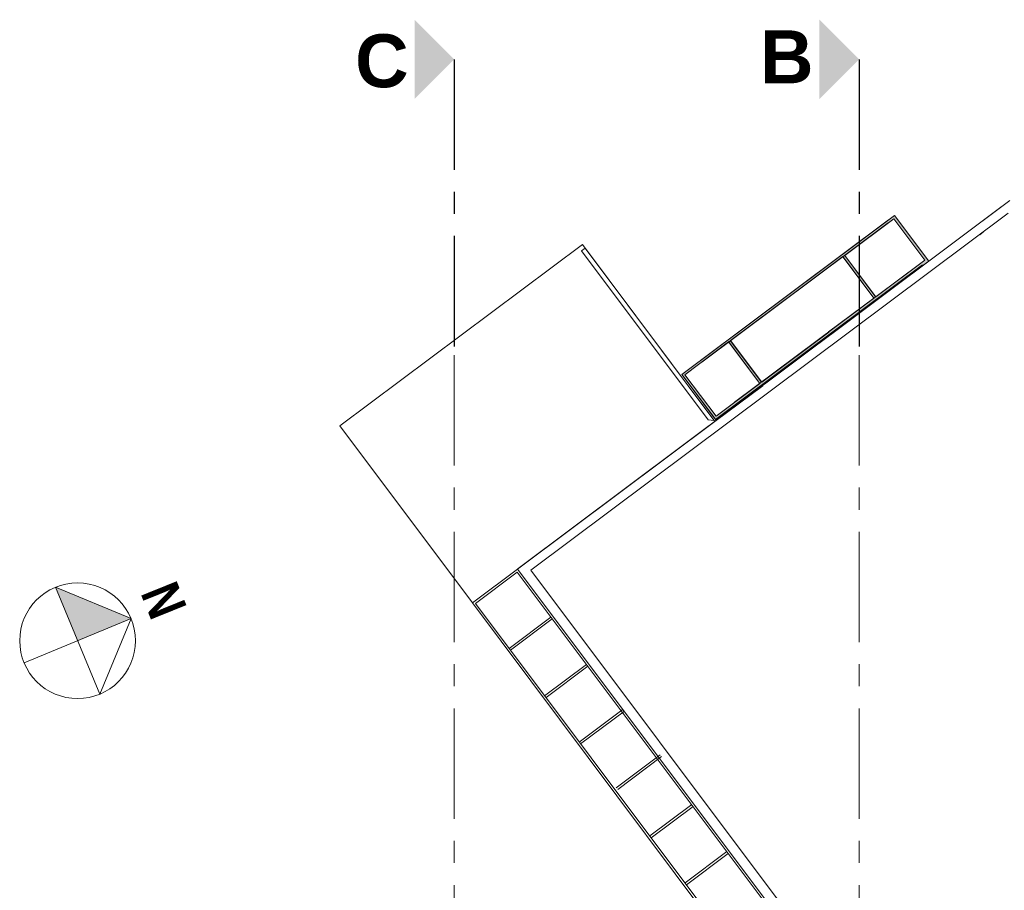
# Model space of a CAD drawing. Extents: x -25320 to 294860, y -9059 to 10983.
# Tile 50 of 58: x 26151 to 26374, y -5221 to -5023. Entities that reach past the tile are written whole.
import ezdxf
from ezdxf.enums import TextEntityAlignment as Align

# ---------------------------------------------------------------- set-up
doc = ezdxf.new("R2010")
doc.units = 0
doc.header["$MEASUREMENT"] = 0
doc.linetypes.add('AXESx2', pattern=[4, 2.5, -0.5, 0.5, -0.5])
doc.layers.get('0').update_dxf_attribs({"color": 250, "lineweight": 0})
doc.layers.add('Aucune', color=7, linetype='Continuous', lineweight=5)
doc.layers.add('Voirie nouvelle', color=7, linetype='Continuous')
doc.styles.add('STYLE_GENERE_1', font='swisscb.ttf', dxfattribs={"width": 1.25})
doc.styles.add('STYLE_GENERE_6', font='arialbd.ttf')

msp = doc.modelspace()

# ---------------------------------------------------------------- hatches: boundary and pattern name
at = {"linetype": 'Continuous', "lineweight": 60}
h = msp.add_hatch(color=253, dxfattribs=at)
h.paths.add_polyline_path([(26308.98, -5114.15), (26357.12, -5078.12), (26349.35, -5067.73), (26301.21, -5103.76)], flags=0)
h.paths.add_polyline_path([(26338.1, -5076.81), (26349.23, -5068.49), (26356.26, -5077.89), (26345.12, -5086.21)], flags=0)
h.paths.add_polyline_path([(26327.43, -5084.75), (26337.71, -5077.07), (26344.72, -5086.46), (26334.44, -5094.13), (26334.48, -5094.18), (26319.31, -5105.51), (26312.27, -5096.09), (26327.43, -5084.76)], flags=0)
h.paths.add_polyline_path([(26311.78, -5096.41), (26318.85, -5105.79), (26308.99, -5113.22), (26301.93, -5103.84)], flags=0)
at = {"linetype": 'Continuous', "lineweight": 20}
msp.add_hatch(color=256, dxfattribs=at).paths.add_polyline_path([(26164.46, -5164.07), (26176.56, -5159.05), (26159.44, -5151.96)], flags=0)

# ---------------------------------------------------------------- linework, layer by layer
at = {"linetype": 'AXESx2', "lineweight": 30, "ltscale": 10}
for p, q in [((26249.71, -5032.4), (26249.71, -5099.4)), ((26341.36, -5032.4), (26341.36, -5099.4))]:
    msp.add_line(p, q, dxfattribs=at)
at = {"color": 253, "linetype": 'Continuous'}
for p, q in [((26375.47, -5064.36), (26264.22, -5147.71)), ((26375.11, -5067.21), (26267.02, -5148.11)), ((26305.42, -5100.61), (26348.03, -5068.72)), ((26305.72, -5101.01), (26347.95, -5069.45)), ((26279.33, -5075.15), (26278.73, -5074.35)), ((26308.57, -5114.21), (26279.33, -5075.15)), ((26308.86, -5113.99), (26355.68, -5078.95)), ((26313.17, -5110.07), (26355.01, -5078.82)), ((26288.19, -5086.99), (26288.21, -5086.98)), ((26267.02, -5148.11), (26330.33, -5232.56))]:
    msp.add_line(p, q, dxfattribs=at)
at = {"color": 253, "linetype": 'Continuous', "lineweight": 20}
for p, q in [((26334.89, -5094.77), (26373.7, -5065.63)), ((26278.72, -5074.36), (26308.71, -5114.4)), ((26345.16, -5086.25), (26338.09, -5076.82)), ((26344.74, -5086.54), (26337.67, -5077.1)), ((26318.83, -5105.77), (26311.76, -5096.33)), ((26319.25, -5105.49), (26312.18, -5096.05)), ((26308.58, -5113.6), (26301.51, -5104.16)), ((26308.71, -5114.4), (26319.53, -5106.37)), ((26264.06, -5147.83), (26253.84, -5155.49)), ((26328.16, -5233.33), (26264.06, -5147.83)), ((26263.98, -5148.52), (26254.51, -5155.62)), ((26327.38, -5233.08), (26263.98, -5148.52)), ((26315.51, -5237.89), (26253.84, -5155.49)), ((26315.69, -5237.29), (26254.51, -5155.62)), ((26271.6, -5158.73), (26262.18, -5165.8)), ((26271.9, -5159.13), (26262.43, -5166.23)), ((26279.67, -5169.45), (26270.18, -5176.54)), ((26279.95, -5169.86), (26270.49, -5176.96)), ((26287.92, -5179.59), (26278.02, -5187.01)), ((26288.22, -5179.99), (26278.32, -5187.41)), ((26296.31, -5189.93), (26286.33, -5197.41)), ((26296.61, -5190.33), (26286.71, -5197.74)), ((26303.46, -5201.18), (26294, -5208.28)), ((26303.76, -5201.58), (26294.29, -5208.69)), ((26311.42, -5211.84), (26301.97, -5218.93)), ((26311.72, -5212.24), (26302.25, -5219.34))]:
    msp.add_line(p, q, dxfattribs=at)
at = {"color": 253, "linetype": 'Continuous', "lineweight": 25}
msp.add_line((26369.46, -5071.57), (26368.65, -5072.18), dxfattribs=at)
at = {"color": 253}
for p, q in [((26223.85, -5115.42), (26278.73, -5074.35)), ((26278.73, -5074.35), (26308.72, -5114.42)), ((26279.33, -5075.15), (26278.53, -5075.75)), ((26278.53, -5075.75), (26307.17, -5114.01)), ((26308.57, -5114.21), (26279.33, -5075.15)), ((26308.72, -5114.42), (26253.84, -5155.49)), ((26307.17, -5114.01), (26308.57, -5114.21)), ((26253.84, -5155.49), (26223.85, -5115.42))]:
    msp.add_line(p, q, dxfattribs=at)
at = {"linetype": 'AXESx2', "ltscale": 10}
for p, q in [((26249.71, -5099.4), (26249.71, -5372.51)), ((26341.36, -5099.4), (26341.36, -5372.51))]:
    msp.add_line(p, q, dxfattribs=at)
at = {"linetype": 'Continuous', "lineweight": 20}
for p, q in [((26169.48, -5176.17), (26159.44, -5151.96)), ((26159.44, -5151.96), (26176.56, -5159.05)), ((26176.56, -5159.05), (26152.36, -5169.09)), ((26176.56, -5159.05), (26169.48, -5176.17))]:
    msp.add_line(p, q, dxfattribs=at)
at = {"color": 253, "linetype": 'Continuous', "flags": 128}
for points in [[(26308.98, -5114.15), (26357.12, -5078.12), (26349.35, -5067.73), (26301.21, -5103.76)], [(26338.1, -5076.81), (26349.23, -5068.49), (26356.26, -5077.89), (26345.12, -5086.21)], [(26327.43, -5084.75), (26337.71, -5077.07), (26344.72, -5086.46), (26334.44, -5094.13), (26334.48, -5094.18), (26319.31, -5105.51), (26312.27, -5096.09), (26327.43, -5084.76)], [(26311.78, -5096.41), (26318.85, -5105.79), (26308.99, -5113.22), (26301.93, -5103.84)]]:
    msp.add_lwpolyline(points, close=True, dxfattribs=at)
at = {"linetype": 'Continuous', "lineweight": 20}
msp.add_circle((26164.46, -5164.07), 13.1, dxfattribs=at)
at = {"layer": 'Aucune', "color": 7, "linetype": 'Continuous', "lineweight": 15}
for points in [[(26240.72, -5023.41), (26240.72, -5041.38), (26249.71, -5032.4)], [(26332.37, -5023.41), (26332.37, -5041.38), (26341.36, -5032.4)]]:
    msp.add_solid(points, dxfattribs=at)

# ---------------------------------------------------------------- texts
at = {"layer": 'Aucune', "color": 7, "linetype": 'Continuous', "lineweight": 50, "char_height": 12, "attachment_point": 1, "line_spacing_factor": 0.975772, "style": 'STYLE_GENERE_6'}
for s, insert in [('C', (26227.28, -5026.72)), ('B', (26318.94, -5025.83))]:
    msp.add_mtext(s, dxfattribs=dict(at, insert=insert))
at = {"layer": 'Voirie nouvelle', "color": 7, "lineweight": 20, "style": 'STYLE_GENERE_1'}
msp.add_attdef('N', text='N', height=8.66, rotation=292.0048, dxfattribs=at).set_placement((26176.22, -5154.2), align=Align.BOTTOM_LEFT)

doc.saveas('drawing.dxf')
